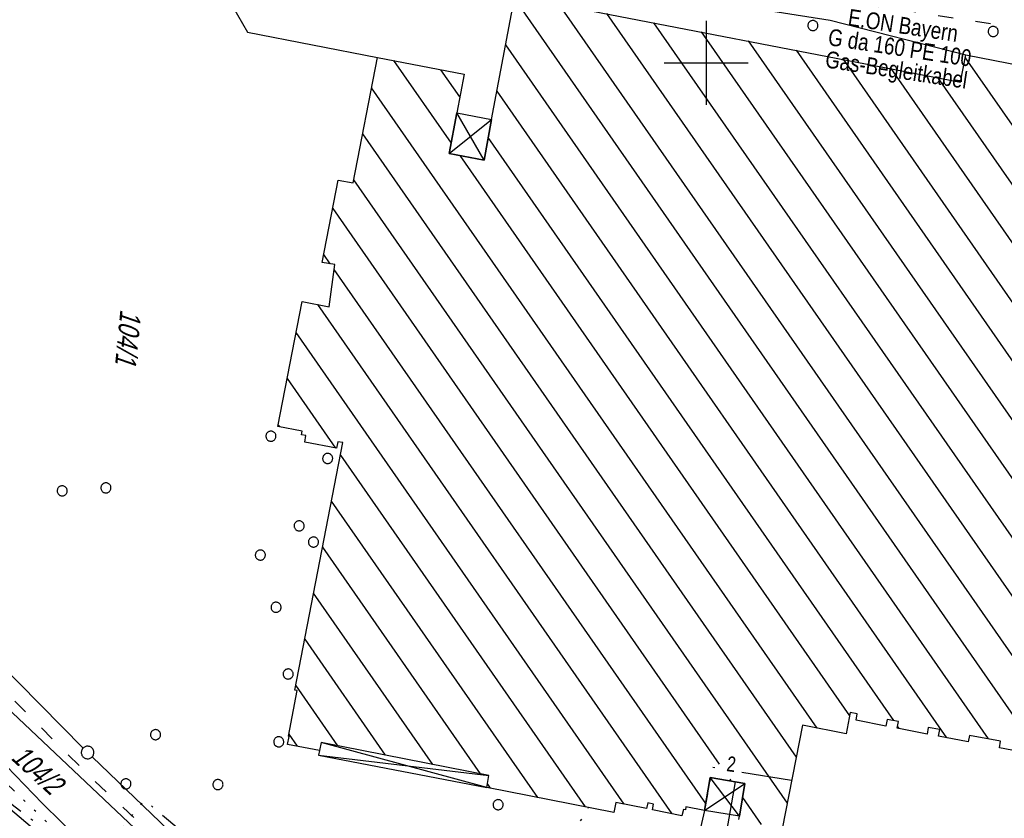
# Model space of a CAD drawing. Extents: x 510932 to 511602, y 463659 to 464636.
# Tile 32 of 81: x 511118 to 511235, y 464210 to 464305. Entities that reach past the tile are written whole.
import ezdxf

# ---------------------------------------------------------------- set-up
doc = ezdxf.new("R2010")
doc.units = 0
doc.header["$LTSCALE"] = 10
doc.header["$MEASUREMENT"] = 0
for name, pattern in [('ACAD_ISO03W100', [30, 12, -18]), ('ACAD_ISO13W100', [36, 12, -3, 12, -3, 0, -3, 0, -3]), ('ACAD_ISO14W100', [25.5, 12, -3, 0.5, -3, 0.5, -3, 0.5, -3]), ('LT00', [0])]:
    doc.linetypes.add(name, pattern=pattern)
doc.layers.get('0').update_dxf_attribs({"linetype": 'LT00'})
for name, color, linetype in [('ABWASSERLTG', 24, 'LT00'), ('DFK_BEB_SCHR', 254, 'LT00'), ('DFK_BEBAUUNG', 250, 'LT00'), ('DFK_FLUR_NR', 250, 'LT00'), ('DFK_GZPKT', 250, 'LT00'), ('DFK_HAUSNR', 250, 'LT00'), ('DFK_KATASTER', 250, 'LT00'), ('DFK_TOPO-ANL', 252, 'LT00'), ('DFK_VERMPKT', 252, 'LT00'), ('GASLTG', 250, 'ACAD_ISO13W100'), ('GASLTG_TEXT', 250, 'Continuous'), ('TELEKOM', 210, 'ACAD_ISO14W100'), ('V104_RASTER', 250, 'LT00'), ('WASSERLTG', 130, 'ACAD_ISO03W100')]:
    doc.layers.add(name, color=color, linetype=linetype)
doc.styles.get("Standard").update_dxf_attribs({"font": 'ARIAL.TTF'})
doc.styles.add('Versorgungsltg', font='ARIAL.TTF', dxfattribs={"width": 0.8, "height": 2})

# ---------------------------------------------------------------- blocks, each defined once
blk = doc.blocks.new('SYMB7010')
at = {"color": 0, "linetype": 'ByBlock'}
for points in [[(-0.031408, 0.499213), (-0.093728, 0.49134), (-0.15457, 0.475719), (-0.212975, 0.452595), (-0.268021, 0.422333), (-0.31884, 0.385411), (-0.36463, 0.342411), (-0.40467, 0.29401), (-0.438329, 0.240973), (-0.465074, 0.184136), (-0.484486, 0.124395), (-0.496256, 0.062692), (-0.5002, 0)], [(-0.5002, 0), (-0.496256, -0.062692), (-0.484486, -0.124395), (-0.465075, -0.184136), (-0.438329, -0.240973), (-0.404671, -0.29401), (-0.36463, -0.342411), (-0.31884, -0.385411), (-0.268021, -0.422333), (-0.212975, -0.452595), (-0.154571, -0.475719), (-0.093728, -0.49134), (-0.031408, -0.499213), (0.031408, -0.499213)], [(0.5002, 0), (0.496256, 0.062692), (0.484485, 0.124395), (0.465074, 0.184136), (0.438329, 0.240973), (0.40467, 0.29401), (0.36463, 0.342411), (0.31884, 0.385411), (0.268021, 0.422333), (0.212975, 0.452595), (0.15457, 0.475719), (0.093728, 0.49134), (0.031408, 0.499213), (-0.031408, 0.499213)], [(0.031408, -0.499213), (0.093728, -0.491341), (0.15457, -0.475719), (0.212975, -0.452595), (0.268021, -0.422333), (0.31884, -0.385411), (0.36463, -0.342411), (0.404671, -0.294011), (0.438329, -0.240974), (0.465075, -0.184136), (0.484486, -0.124395), (0.496256, -0.062692), (0.500201, 0)]]:
    blk.add_lwpolyline(points, dxfattribs=at)

msp = doc.modelspace()

# ---------------------------------------------------------------- linework, layer by layer
at = {"layer": 'ABWASSERLTG'}
msp.add_lwpolyline([(511093.43, 464245.4), (511135.66, 464205.48), (511181.34, 464169.02), (511220.08, 464144.16), (511239.85, 464131.33)], dxfattribs=at)
at = {"layer": 'DFK_BEB_SCHR'}
for p, q in [((511177.2, 464307.64), (511239.21, 464218.49)), ((511244.85, 464217.38), (511182.54, 464306.96)), ((511188.17, 464305.87), (511245.95, 464222.81)), ((511247.04, 464228.26), (511193.8, 464304.78)), ((511199.43, 464303.69), (511248.1, 464233.72)), ((511250.6, 464237.14), (511205.06, 464302.6)), ((511233.6, 464219.56), (511176.16, 464302.13)), ((511210.7, 464301.51), (511251.67, 464242.61)), ((511162.83, 464300.27), (511169.67, 464290.44)), ((511252.73, 464248.08), (511216.33, 464300.42)), ((511230.83, 464300.58), (511258.44, 464260.89)), ((511170.71, 464295.96), (511168.46, 464299.18)), ((511221.96, 464299.33), (511253.8, 464253.56)), ((511254.86, 464259.03), (511227.59, 464298.24)), ((511213.2, 464220.85), (511160.21, 464297.04)), ((511175.12, 464296.62), (511228.62, 464219.7)), ((511159.14, 464291.57), (511210.73, 464217.41)), ((511222.33, 464221.74), (511174.08, 464291.1)), ((511170.7, 464288.97), (511217.07, 464222.3)), ((511209.67, 464211.93), (511158.08, 464286.1)), ((511155.58, 464282.67), (511201.57, 464216.56)), ((511155.29, 464276.1), (511154.52, 464277.2)), ((511199.96, 464211.88), (511155.76, 464275.42)), ((511153.78, 464271.26), (511195.93, 464210.67)), ((511190.25, 464211.82), (511151.23, 464267.92)), ((511150.17, 464262.44), (511155.92, 464254.17)), ((511149.31, 464256.68), (511149.11, 464256.95)), ((511156.5, 464253.34), (511185.61, 464211.49)), ((511179.97, 464212.6), (511155.44, 464247.86)), ((511154.37, 464242.38), (511173.13, 464215.42)), ((511167.48, 464216.53), (511153.31, 464236.91)), ((511152.25, 464231.43), (511161.84, 464217.64)), ((511156.19, 464218.76), (511151.18, 464225.96)), ((511222.99, 464220.79), (511222.79, 464221.08)), ((511150.36, 464220.14), (511151.36, 464218.7)), ((511202.81, 464214.78), (511202.96, 464214.57)), ((511173.99, 464214.19), (511174.33, 464213.7)), ((511204.34, 464212.58), (511206.56, 464209.39))]:
    msp.add_line(p, q, dxfattribs=at)
at = {"layer": 'DFK_BEBAUUNG'}
for p, q in [((511169.44, 464289.2), (511170.35, 464294.06)), ((511169.44, 464289.2), (511174.49, 464293.28)), ((511173.58, 464288.43), (511170.35, 464294.06)), ((511170.35, 464294.06), (511174.49, 464293.28)), ((511174.49, 464293.28), (511173.58, 464288.43)), ((511173.58, 464288.43), (511169.44, 464289.2)), ((511154.19, 464219.15), (511154.01, 464218.2)), ((511173.92, 464213.78), (511154.19, 464219.15)), ((511174.15, 464215.22), (511154.19, 464219.15)), ((511154.01, 464218.2), (511153.89, 464217.65)), ((511153.89, 464217.65), (511174.15, 464215.22)), ((511153.89, 464217.65), (511173.92, 464213.78)), ((511173.92, 464213.78), (511174.15, 464215.22)), ((511199.82, 464211.07), (511200.49, 464214.99)), ((511203.96, 464210.38), (511200.49, 464214.99)), ((511200.49, 464214.99), (511204.63, 464214.28)), ((511199.82, 464211.07), (511204.63, 464214.28)), ((511204.63, 464214.28), (511203.96, 464210.38)), ((511203.96, 464210.38), (511199.82, 464211.07))]:
    msp.add_line(p, q, dxfattribs=at)
for points in [[(511203.89, 464209.97), (511203.96, 464210.38), (511204.63, 464214.28), (511200.49, 464214.99), (511199.82, 464211.07), (511197.6, 464211.5), (511197.57, 464211.12), (511197.31, 464211.18), (511197.13, 464210.42), (511193.61, 464211.14), (511193.75, 464211.82), (511193.07, 464211.96), (511192.93, 464211.28), (511189.28, 464212.02), (511189.04, 464210.82), (511173.92, 464213.78), (511174.15, 464215.22), (511154.19, 464219.15), (511154.01, 464218.2), (511150.22, 464218.92), (511150.41, 464219.86), (511150.31, 464219.9), (511151.35, 464225.32), (511151.07, 464225.37), (511156.79, 464254.83), (511156.19, 464254.93), (511156.03, 464254.15), (511152.25, 464254.87), (511152.4, 464255.67), (511151.88, 464255.76), (511151.95, 464256.18), (511149.07, 464256.72), (511151.94, 464271.62), (511155.16, 464270.99), (511155.84, 464276.02), (511154.33, 464276.23), (511156.24, 464286.04), (511158, 464285.71), (511160.91, 464300.64), (511171.21, 464298.65), (511170.35, 464294.06), (511169.44, 464289.2), (511173.58, 464288.43), (511174.49, 464293.28), (511177.26, 464307.98), (511230.28, 464297.72), (511230.91, 464300.97), (511237.6, 464299.66)], [(511243.75, 464217.59), (511243.61, 464216.81), (511239.84, 464217.55), (511240, 464218.33), (511238.85, 464218.56), (511238.69, 464217.78), (511234.89, 464218.52), (511235.04, 464219.28), (511231.34, 464219.99), (511231.19, 464219.2), (511227.65, 464219.89), (511227.8, 464220.68), (511226.44, 464220.94), (511226.29, 464220.15), (511222.74, 464220.84), (511222.9, 464221.63), (511221.55, 464221.89), (511221.4, 464221.1), (511217.87, 464221.78), (511217.98, 464222.54), (511217.14, 464222.7), (511216.68, 464220.18), (511211.46, 464221.19), (511209.07, 464208.86)]]:
    msp.add_lwpolyline(points, dxfattribs=at)
at = {"layer": 'DFK_KATASTER'}
for p, q in [((511104.83, 464239.84), (511125.89, 464218.48)), ((511139.31, 464192.58), (511089.2, 464234.76)), ((511137.08, 464207.71), (511126.96, 464217.43))]:
    msp.add_line(p, q, dxfattribs=at)
at = {"layer": 'DFK_TOPO-ANL'}
for p, q in [((511142.66, 464308.46), (511145.45, 464303.65)), ((511187.95, 464309.31), (511214.77, 464305.09)), ((511214.77, 464305.09), (511230.91, 464300.97)), ((511145.45, 464303.65), (511160.91, 464300.64)), ((511121.07, 464211.89), (511104.79, 464228.65)), ((511128.63, 464204.49), (511121.07, 464211.89))]:
    msp.add_line(p, q, dxfattribs=at)
at = {"layer": 'GASLTG', "ltscale": 0.05, "flags": 128}
msp.add_lwpolyline([(511203.46, 464214.48), (511201.62, 464203.8), (511199.4, 464193.28), (511199.33, 464192.91), (511196.84, 464179.25), (511182.47, 464184.46), (511179.13, 464178.02), (511178.16, 464178.58), (511177.28, 464179.23), (511170.74, 464169.53), (511170.5, 464169.76), (511165.41, 464160.95), (511160.36, 464153.46), (511178.1, 464141.77), (511195.76, 464129.16), (511214.03, 464115.34), (511220.95, 464110.41), (511230.91, 464102.59), (511240.79, 464097.39), (511263.77, 464086.46), (511282.48, 464077.61), (511323.41, 464059.96), (511351.8, 464047.02), (511381.53, 464036.25), (511418.75, 464023.59), (511468.27, 464014.1), (511492.15, 464010.73), (511494.01, 464010.38), (511507.29, 464008.51)], dxfattribs=at)
at = {"layer": 'TELEKOM', "ltscale": 0.05, "flags": 128}
for points in [[(511549.61, 464034.25), (511540.21, 464035.66), (511536.81, 464036.44), (511508.22, 464040.79), (511481.53, 464047.76), (511460.22, 464064.13), (511456.36, 464064.13), (511447.67, 464064.85), (511409.59, 464072.32), (511406.66, 464069.39), (511402.39, 464065.92), (511397.19, 464062.73), (511392.26, 464061.26), (511387.73, 464061.93), (511375.19, 464064.72), (511362.39, 464067.39), (511343.8, 464073.01), (511326.07, 464078.88), (511308.34, 464086.47), (511289.27, 464094.6), (511272.7, 464101.84), (511261.37, 464111.7), (511256.17, 464115.3), (511229.59, 464132.8), (511221.32, 464138.13), (511201.59, 464150.65), (511180.49, 464164.08), (511162.89, 464176.07), (511152.49, 464183.79), (511143.42, 464190.45), (511126.94, 464204.53), (511112.19, 464215.68), (511095.65, 464229.18), (511075.8, 464245.22), (511058.75, 464258.33), (511036.14, 464275.29), (511026.82, 464281.33), (511023.41, 464284.21), (511016.98, 464290.11), (511009.61, 464297.52), (511004.36, 464302.5), (510990.1, 464316.62)], [(511126.94, 464204.53), (511113.01, 464217.86), (511090.4, 464241.5), (511083.58, 464246.09), (511067.53, 464256.37), (511052.57, 464264.89), (511041, 464271.8)], [(511210.18, 464214.6), (511200.75, 464216.16), (511199.82, 464211.07), (511197.95, 464202.98), (511193.95, 464186.06), (511186.89, 464174.87), (511185.42, 464175), (511180.49, 464164.08)], [(511126.94, 464204.53), (511133.2, 464212.27), (511139.41, 464207.1), (511151.77, 464196.85), (511156.97, 464192.46), (511169.11, 464183), (511186.02, 464211.41)]]:
    msp.add_lwpolyline(points, dxfattribs=at)
at = {"layer": 'V104_RASTER'}
for p, q in [((511200, 464305), (511200, 464295)), ((511195, 464300), (511205, 464300))]:
    msp.add_line(p, q, dxfattribs=at)
at = {"layer": 'WASSERLTG', "ltscale": 0.015, "flags": 128}
for points in [[(510991.92, 464335.52), (511007.82, 464308.69), (511019.94, 464296.43), (511029.78, 464287.68), (511042.62, 464278.22), (511067.42, 464265.41), (511075.24, 464261.35), (511087.84, 464252.84), (511104.46, 464237.31), (511127.12, 464214.7), (511137.04, 464205.44), (511147.58, 464196.17), (511155.8, 464189.17), (511173.22, 464176.48), (511189.21, 464166.07), (511210.02, 464152.79), (511219.79, 464146.43)], [(511067.42, 464265.41), (511068.8, 464267.52), (511075.84, 464274.85), (511079.98, 464276.39), (511096.85, 464313.5), (511130.24, 464313.11), (511157.45, 464312.28), (511176.76, 464311.27), (511217.95, 464307.01), (511223.6, 464306.29), (511230.14, 464305.24), (511265.83, 464299.91), (511265.59, 464298.26), (511274.25, 464296.71), (511263.36, 464239.46)]]:
    msp.add_lwpolyline(points, dxfattribs=at)

# ---------------------------------------------------------------- block references
at = {"layer": 'DFK_GZPKT', "xscale": 1.500000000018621, "yscale": 1.5, "zscale": 1.5, "rotation": 264.7377099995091}
msp.add_blockref('SYMB7010', (511126.42, 464217.95), dxfattribs=at)
at = {"layer": 'DFK_VERMPKT', "xscale": 1.200000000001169, "yscale": 1.200000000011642, "zscale": 1.2, "rotation": 264.7377100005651}
for p in [(511212.71, 464304.44), (511234.16, 464303.73), (511148.23, 464255.58), (511154.98, 464252.93), (511123.4, 464249.08), (511128.6, 464249.43), (511151.59, 464244.91), (511153.29, 464242.99), (511146.97, 464241.44), (511148.84, 464235.23), (511150.28, 464227.29), (511134.5, 464220.07), (511149.16, 464219.22), (511130.98, 464214.22), (511141.93, 464214.13), (511175.26, 464211.74)]:
    msp.add_blockref('SYMB7010', p, dxfattribs=at)

# ---------------------------------------------------------------- texts
at = {"layer": 'DFK_FLUR_NR', "oblique": 13.754, "width": 0.75}
for s, rotation, p in [('104/1', 264.4992, (511130.33, 464270.73)), ('104/2', -42.5686, (511117.2, 464217.21))]:
    msp.add_text(s, height=2.5, rotation=rotation, dxfattribs=at).set_placement(p)
at = {"layer": 'DFK_HAUSNR', "width": 0.75}
msp.add_text('2', height=1.8, rotation=-7.55, dxfattribs=at).set_placement((511202.37, 464215.75))
at = {"layer": 'GASLTG_TEXT', "insert": (511223, 464301.52), "char_height": 2, "attachment_point": 5, "rotation": 351.3435, "line_spacing_factor": 0.8, "style": 'Versorgungsltg'}
msp.add_mtext('E.ON Bayern\\PG da 160 PE 100\\PGas-Begleitkabel', dxfattribs=at)

doc.saveas('drawing.dxf')
